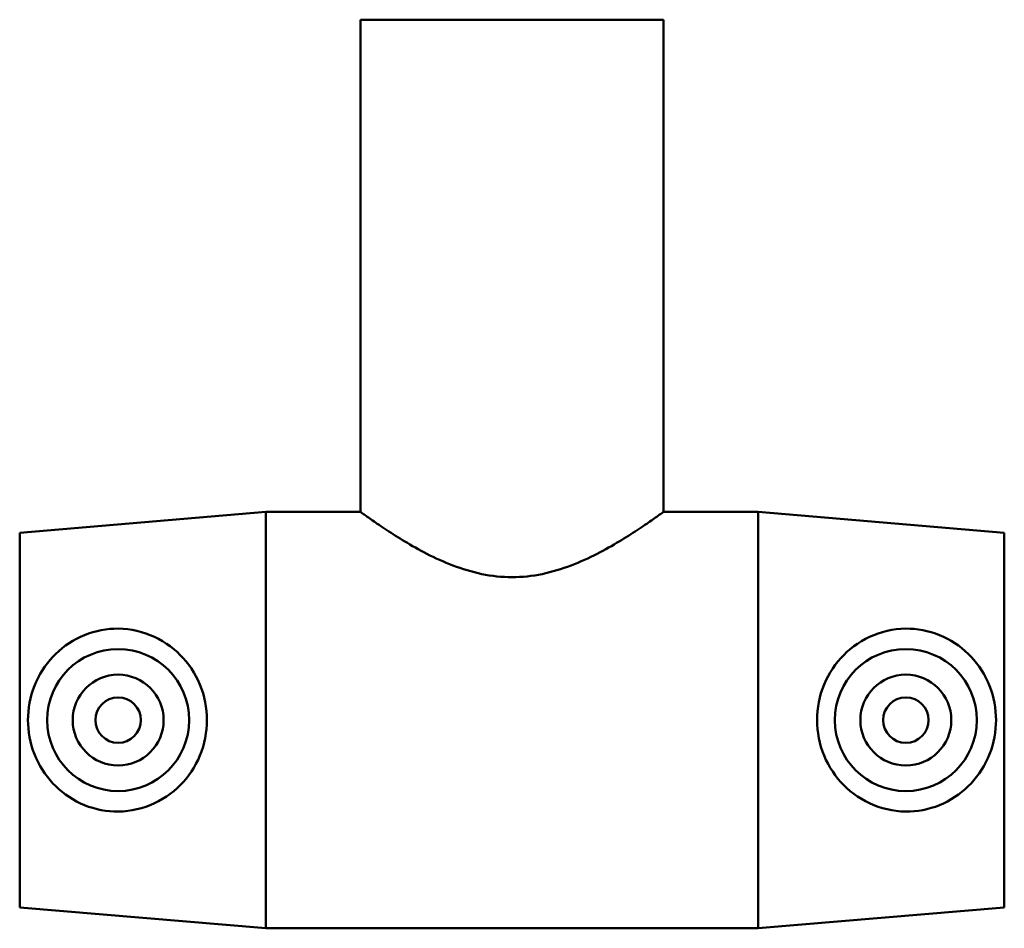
# Model space of a CAD drawing. Header units: millimetres. Extents: x -126 to 1511, y -1038 to 1179.
# Tile 2 of 6: x 521 to 625, y -456 to -360. Entities that reach past the tile are written whole.
import ezdxf

# ---------------------------------------------------------------- set-up
doc = ezdxf.new("R2010")
doc.units = ezdxf.units.MM
doc.layers.add('Visible (ISO)', color=7, linetype='Continuous', lineweight=50)

msp = doc.modelspace()

# ---------------------------------------------------------------- linework, layer by layer
at = {"layer": 'Visible (ISO)'}
for p, q in [((589.031, -360.143), (557.031, -360.143)), ((557.031, -360.143), (557.031, -412.143)), ((589.031, -360.143), (589.031, -412.143)), ((521.031, -414.343), (547.031, -412.143)), ((547.031, -456.143), (547.031, -412.143)), ((547.031, -412.143), (557.031, -412.143)), ((589.031, -412.143), (599.031, -412.143)), ((599.031, -456.143), (599.031, -412.143)), ((625.031, -414.343), (599.031, -412.143)), ((521.031, -453.943), (521.031, -414.343)), ((625.031, -453.943), (625.031, -414.343)), ((521.031, -453.943), (547.031, -456.143)), ((625.031, -453.943), (599.031, -456.143)), ((547.031, -456.143), (599.031, -456.143))]:
    msp.add_line(p, q, dxfattribs=at)
for centre, radius in [((531.431, -434.143), 7.5), ((614.631, -434.143), 7.5), ((531.431, -434.143), 4.8), ((614.631, -434.143), 4.8), ((531.431, -434.143), 2.4), ((614.631, -434.143), 2.4)]:
    msp.add_circle(centre, radius, dxfattribs=at)
for points, knots in [([(589.031, -412.143), (589.031, -412.143), (588.927, -412.22), (588.5, -412.527), (588.179, -412.757), (587.348, -413.337), (586.837, -413.688), (585.677, -414.452), (585.027, -414.866), (582.955, -416.108), (581.214, -417.063), (578.297, -418.177), (577.273, -418.493), (575.174, -418.927), (574.099, -419.043), (571.964, -419.043), (570.888, -418.927), (568.789, -418.493), (567.765, -418.177), (564.848, -417.063), (563.107, -416.108), (561.035, -414.866), (560.385, -414.452), (559.225, -413.688), (558.715, -413.337), (557.883, -412.757), (557.562, -412.527), (557.136, -412.22), (557.031, -412.143), (557.031, -412.143)], [2.5389489, 2.5389489, 2.5389489, 2.5389489, 2.8534942, 2.8534942, 3.1680394, 3.1680394, 3.4825847, 3.4825847, 3.79713, 3.79713, 4.4375139, 4.4375139, 4.7577058, 4.7577058, 5.0778978, 5.0778978, 5.3980897, 5.3980897, 5.7182817, 5.7182817, 6.3586656, 6.3586656, 6.6732109, 6.6732109, 6.9877561, 6.9877561, 7.3023014, 7.3023014, 7.6168467, 7.6168467, 7.6168467, 7.6168467]), ([(530.986, -443.799), (529.813, -443.752), (528.577, -443.465), (526.334, -442.423), (525.325, -441.671), (523.74, -439.978), (523.051, -438.915), (522.135, -436.591), (521.908, -435.33), (521.908, -432.957), (522.135, -431.695), (523.051, -429.371), (523.74, -428.308), (525.325, -426.615), (526.334, -425.863), (528.577, -424.822), (529.813, -424.534), (532.266, -424.437), (533.603, -424.665), (536.034, -425.646), (537.13, -426.398), (538.835, -428.116), (539.573, -429.193), (540.563, -431.582), (540.815, -432.897), (540.815, -435.39), (540.563, -436.704), (539.573, -439.094), (538.835, -440.171), (537.13, -441.889), (536.034, -442.64), (533.603, -443.621), (532.266, -443.849), (530.986, -443.799)], [0, 0, 0, 0, 0.3531402, 0.3531402, 0.7062805, 0.7062805, 1.0622591, 1.0622591, 1.4182377, 1.4182377, 1.7742162, 1.7742162, 2.1301948, 2.1301948, 2.4833351, 2.4833351, 2.8364753, 2.8364753, 3.2218628, 3.2218628, 3.6072503, 3.6072503, 3.9812363, 3.9812363, 4.3552223, 4.3552223, 4.7292084, 4.7292084, 5.1031944, 5.1031944, 5.4885819, 5.4885819, 5.8739694, 5.8739694, 5.8739694, 5.8739694]), ([(615.077, -443.799), (613.797, -443.849), (612.459, -443.621), (610.029, -442.64), (608.933, -441.889), (607.228, -440.171), (606.49, -439.094), (605.499, -436.704), (605.248, -435.39), (605.248, -432.897), (605.499, -431.582), (606.49, -429.193), (607.228, -428.116), (608.933, -426.398), (610.029, -425.646), (612.459, -424.665), (613.797, -424.437), (616.25, -424.534), (617.486, -424.822), (619.729, -425.863), (620.737, -426.615), (622.323, -428.308), (623.011, -429.371), (623.927, -431.695), (624.154, -432.957), (624.154, -435.33), (623.927, -436.591), (623.011, -438.915), (622.323, -439.978), (620.737, -441.671), (619.729, -442.423), (617.486, -443.465), (616.25, -443.752), (615.077, -443.799)], [0, 0, 0, 0, 0.3853875, 0.3853875, 0.770775, 0.770775, 1.144761, 1.144761, 1.518747, 1.518747, 1.892733, 1.892733, 2.2667191, 2.2667191, 2.6521066, 2.6521066, 3.0374941, 3.0374941, 3.3906343, 3.3906343, 3.7437745, 3.7437745, 4.0997531, 4.0997531, 4.4557317, 4.4557317, 4.8117103, 4.8117103, 5.1676889, 5.1676889, 5.5208291, 5.5208291, 5.8739694, 5.8739694, 5.8739694, 5.8739694])]:
    msp.add_open_spline(points, degree=3, knots=knots, dxfattribs=at)

doc.saveas('drawing.dxf')
